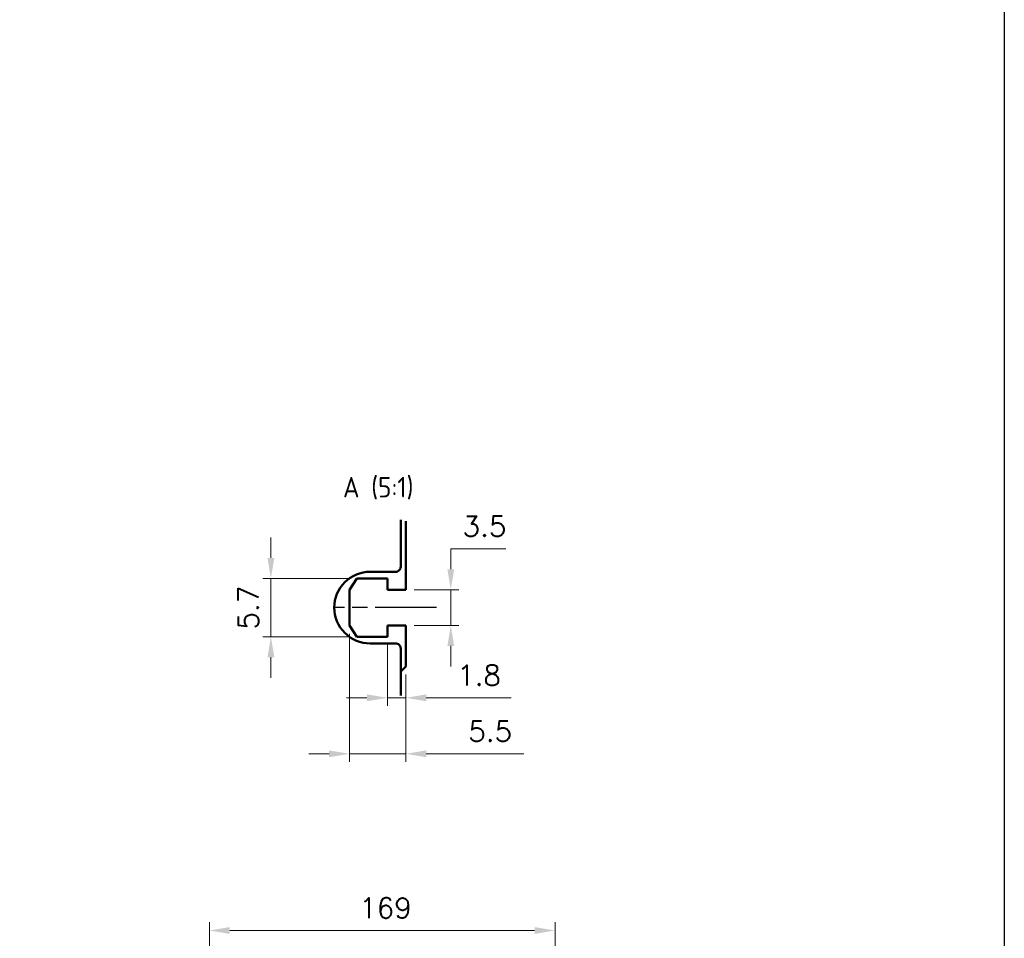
# Model space of a CAD drawing. Header units: millimetres. Extents: x 2163 to 8256, y 0 to 2680.
# Tile 29 of 47: x 5495 to 5976, y 866 to 1315. Entities that reach past the tile are written whole.
import ezdxf

# ---------------------------------------------------------------- set-up
doc = ezdxf.new("R2010")
doc.units = ezdxf.units.MM
doc.linetypes.add('AM_ISO08W050', pattern=[18, 12, -1.5, 3, -1.5])
doc.linetypes.add('AM_ISO08W050x2', pattern=[9, 6, -0.75, 1.5, -0.75])
for name, color, linetype, lineweight in [('AM_0', 7, 'Continuous', 50), ('AM_4', 3, 'Continuous', 25), ('AM_7', 4, 'AM_ISO08W050', 25)]:
    doc.layers.add(name, color=color, linetype=linetype, lineweight=lineweight)
doc.styles.add('ACISOTS', font='isocp.shx', dxfattribs={"height": 1, "bigfont": 'chineset.shx'})
doc.styles.add('尺寸標註', font='romans.shx', dxfattribs={"bigfont": 'CHINESET.SHX'})
doc.dimstyles.new('CNS4~1$0', dxfattribs={"dimtxt": 10, "dimasz": 10, "dimexe": 4, "dimexo": 4, "dimgap": 6, "dimtad": 1, "dimtoh": 1, "dimdsep": 46, "dimtxsty": '尺寸標註', "dimcen": 0, "dimclrd": 2, "dimclre": 2, "dimclrt": 3, "dimadec": 0, "dimazin": 2, "dimtp": 0.1, "dimtm": 0.1, "dimtfac": 0.71, "dimtmove": 0, "dimatfit": 0, "dimfxl": 4, "dimlwd": 13, "dimlwe": 13, "dimarcsym": 0})

# ---------------------------------------------------------------- blocks, each defined once
blk = doc.blocks.new('GENZOOD9M22C3')
for p, q in [((2.587, 8.452), (2.587, 1.75)), ((-2.213, 2.85), (-2.913, 1.75)), ((0.787, 2.85), (-2.213, 2.85)), ((0.787, 1.75), (0.787, 2.85)), ((-2.913, -1.75), (-2.913, 1.75)), ((2.587, 1.75), (0.787, 1.75)), ((-2.913, -1.75), (-2.213, -2.85)), ((0.787, -1.75), (0.787, -2.85)), ((2.587, -1.75), (0.787, -1.75)), ((2.587, -1.75), (2.587, -5.75)), ((0.787, -2.85), (-2.213, -2.85)), ((2.087, -6.25), (2.587, -5.75))]:
    blk.add_line(p, q)
blk.add_lwpolyline([(2.087, -8.589), (2.087, -4, 0.414214), (1.587, -3.5), (-0.913, -3.5, -0.414214), (-4.413, 0), (-4.413, 0, -0.414214), (-0.913, 3.5), (1.587, 3.5, 0.414214), (2.087, 4), (2.087, 8.589)], format="xyb")
at = {"layer": 'AM_7', "linetype": 'AM_ISO08W050x2'}
blk.add_line((5.587, 0), (-4.388, 0), dxfattribs=at)
blk = doc.blocks.new('*D19')
at = {"color": 2, "lineweight": 13, "transparency": 16777216}
for p, q in [((5705.87, 1046.62), (5705.87, 1056.62)), ((5705.87, 1056.62), (5732.82, 1056.62)), ((5687.91, 1036.62), (5709.87, 1036.62)), ((5705.87, 1019.12), (5705.87, 1036.62)), ((5687.91, 1019.12), (5709.87, 1019.12)), ((5705.87, 1009.12), (5705.87, 999.12))]:
    blk.add_line(p, q, dxfattribs=at)
at = {"color": 2, "transparency": 16777216}
for points in [[(5704.2, 1046.62), (5707.54, 1046.62), (5705.87, 1036.62)], [(5704.2, 1009.12), (5707.54, 1009.12), (5705.87, 1019.12)]]:
    blk.add_solid(points, dxfattribs=at)
at = {"layer": 'Defpoints', "color": 0, "transparency": 16777216}
for p in [(5683.91, 1036.62), (5683.91, 1019.12), (5705.87, 1019.12)]:
    blk.add_point(p, dxfattribs=at)
at = {"color": 3, "transparency": 16777216, "insert": (5722.35, 1067.62), "char_height": 10, "attachment_point": 5, "style": '尺寸標註'}
blk.add_mtext('3.5', dxfattribs=at)
blk = doc.blocks.new('*D20')
at = {"color": 2, "lineweight": 13, "transparency": 16777216}
for p, q in [((5617.94, 1052.12), (5617.94, 1062.12)), ((5655.91, 1042.12), (5613.94, 1042.12)), ((5617.94, 1042.12), (5617.94, 1013.62)), ((5655.91, 1013.62), (5613.94, 1013.62)), ((5617.94, 1003.62), (5617.94, 993.62))]:
    blk.add_line(p, q, dxfattribs=at)
at = {"color": 2, "transparency": 16777216}
for points in [[(5616.27, 1052.12), (5619.61, 1052.12), (5617.94, 1042.12)], [(5616.27, 1003.62), (5619.61, 1003.62), (5617.94, 1013.62)]]:
    blk.add_solid(points, dxfattribs=at)
at = {"layer": 'Defpoints', "color": 0, "transparency": 16777216}
for p in [(5659.91, 1042.12), (5617.94, 1013.62), (5659.91, 1013.62)]:
    blk.add_point(p, dxfattribs=at)
at = {"color": 3, "transparency": 16777216, "insert": (5606.94, 1027.87), "char_height": 10, "attachment_point": 5, "rotation": 90, "style": '尺寸標註'}
blk.add_mtext('5.7', dxfattribs=at)
blk = doc.blocks.new('*D21')
at = {"color": 2, "lineweight": 13, "transparency": 16777216}
for p, q in [((5674.91, 1009.62), (5674.91, 979.79)), ((5683.91, 995.12), (5683.91, 979.79)), ((5664.91, 983.79), (5654.91, 983.79)), ((5674.91, 983.79), (5683.91, 983.79)), ((5693.91, 983.79), (5735.43, 983.79))]:
    blk.add_line(p, q, dxfattribs=at)
at = {"color": 2, "transparency": 16777216}
for points in [[(5664.91, 985.46), (5664.91, 982.12), (5674.91, 983.79)], [(5693.91, 985.46), (5693.91, 982.12), (5683.91, 983.79)]]:
    blk.add_solid(points, dxfattribs=at)
at = {"layer": 'Defpoints', "color": 0, "transparency": 16777216}
for p in [(5674.91, 1013.62), (5683.91, 999.12), (5674.91, 983.79)]:
    blk.add_point(p, dxfattribs=at)
at = {"color": 3, "transparency": 16777216, "insert": (5719.67, 994.79), "char_height": 10, "attachment_point": 5, "style": '尺寸標註'}
blk.add_mtext('1.8', dxfattribs=at)
blk = doc.blocks.new('*D22')
at = {"color": 2, "lineweight": 13, "transparency": 16777216}
for p, q in [((5656.41, 1015.12), (5656.41, 952.41)), ((5683.91, 995.12), (5683.91, 952.41)), ((5646.41, 956.41), (5636.41, 956.41)), ((5656.41, 956.41), (5683.91, 956.41)), ((5693.91, 956.41), (5741.62, 956.41))]:
    blk.add_line(p, q, dxfattribs=at)
at = {"color": 2, "transparency": 16777216}
for points in [[(5646.41, 958.08), (5646.41, 954.75), (5656.41, 956.41)], [(5693.91, 958.08), (5693.91, 954.75), (5683.91, 956.41)]]:
    blk.add_solid(points, dxfattribs=at)
at = {"layer": 'Defpoints', "color": 0, "transparency": 16777216}
for p in [(5656.41, 1019.12), (5683.91, 999.12), (5656.41, 956.41)]:
    blk.add_point(p, dxfattribs=at)
at = {"color": 3, "transparency": 16777216, "insert": (5725.15, 967.41), "char_height": 10, "attachment_point": 5, "style": '尺寸標註'}
blk.add_mtext('5.5', dxfattribs=at)
blk = doc.blocks.new('*D28')
at = {"color": 2, "lineweight": 13, "transparency": 16777216}
for p, q in [((5587.86, 821.36), (5587.86, 874.05)), ((5756.86, 821.36), (5756.86, 874.05)), ((5746.86, 870.05), (5597.86, 870.05))]:
    blk.add_line(p, q, dxfattribs=at)
at = {"color": 2, "transparency": 16777216}
for points in [[(5597.86, 871.72), (5597.86, 868.38), (5587.86, 870.05)], [(5746.86, 871.72), (5746.86, 868.38), (5756.86, 870.05)]]:
    blk.add_solid(points, dxfattribs=at)
at = {"layer": 'Defpoints', "color": 0, "transparency": 16777216}
for p in [(5587.86, 870.05), (5587.86, 817.36), (5756.86, 817.36)]:
    blk.add_point(p, dxfattribs=at)
at = {"color": 3, "transparency": 16777216, "insert": (5673.95, 881.05), "char_height": 10, "attachment_point": 5, "style": '尺寸標註'}
blk.add_mtext('169', dxfattribs=at)

msp = doc.modelspace()

# ---------------------------------------------------------------- linework, layer by layer
at = {"color": 5}
msp.add_lwpolyline([(4144.144, 2680.163), (5976.409, 2680.163), (5976.409, 0), (4144.144, 0)], close=True, dxfattribs=at)

# ---------------------------------------------------------------- block references
at = {"layer": 'AM_0', "xscale": 5, "yscale": 5, "zscale": 5}
msp.add_blockref('GENZOOD9M22C3', (5670.977, 1027.867), dxfattribs=at)

# ---------------------------------------------------------------- texts
at = {"layer": 'AM_4', "color": 7, "insert": (5670.408, 1086.234), "char_height": 10, "attachment_point": 5, "style": 'ACISOTS'}
msp.add_mtext('A (5:1)', dxfattribs=at)

# ---------------------------------------------------------------- dimensions: what is measured, and where the dimension line sits
for base, p1, p2, text, picture, middle in [((5705.869, 1019.117), (5683.91, 1036.617), (5683.91, 1019.117), '3.5', '*D19', (5722.345, 1056.617)), ((5617.941, 1013.617), (5659.91, 1042.117), (5659.91, 1013.617), '5.7', '*D20', (5617.941, 1027.867))]:
    dim = msp.add_linear_dim(base=base, p1=p1, p2=p2, angle=90, text=text, dimstyle='CNS4~1$0')
    dim.commit()
    dim.dimension.update_dxf_attribs({"geometry": picture, "text_midpoint": middle, "dimtype": 160})
for base, p2, text, picture, middle in [((5656.41, 956.413), (5656.41, 1019.117), '5.5', '*D22', (5725.148, 956.413)), ((5674.91, 983.791), (5674.91, 1013.617), '1.8', '*D21', (5719.672, 983.791))]:
    dim = msp.add_linear_dim(base=base, p1=(5683.91, 999.117), p2=p2, text=text, dimstyle='CNS4~1$0')
    dim.commit()
    dim.dimension.update_dxf_attribs({"geometry": picture, "text_midpoint": middle, "dimtype": 160})
dim = msp.add_linear_dim(base=(5587.856, 870.051), p1=(5756.856, 817.364), p2=(5587.856, 817.364), dimstyle='CNS4~1$0')
dim.commit()
dim.dimension.update_dxf_attribs({"geometry": '*D28', "text_midpoint": (5673.949, 870.051), "dimtype": 160})

doc.saveas('drawing.dxf')
